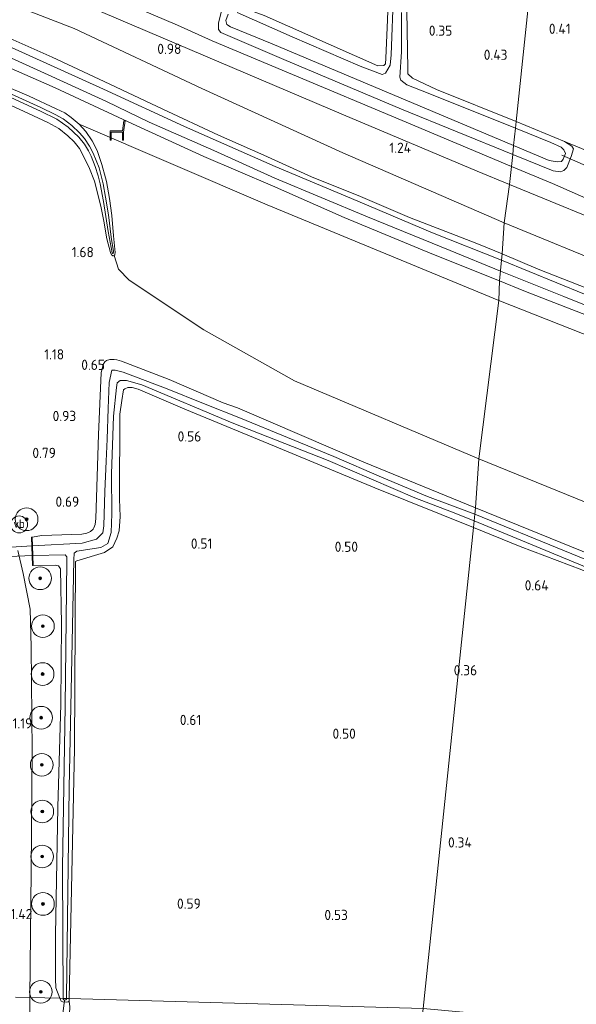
# Model space of a CAD drawing. Extents: x 126429 to 133038, y 413091 to 414846.
# Tile 64 of 256: x 127140 to 127239, y 413876 to 414049. Entities that reach past the tile are written whole.
import ezdxf
from ezdxf.enums import TextEntityAlignment as Align
from ezdxf.lldxf.tags import DXFTag

# ---------------------------------------------------------------- set-up
doc = ezdxf.new("R2010")
doc.units = 0
for name, color, linetype, lineweight in [('B-ME-BC-BETONVORM-GV', 50, 'Continuous', 18), ('B-ME-GR-BOOM-S', 90, 'Continuous', 25), ('B-ME-GR-BOUWLAND_AKKERBOUW-GV', 80, 'Continuous', 13), ('B-ME-GR-GRAS-GV', 60, 'Continuous', 13), ('B-ME-GW-TALUD_KRUIN-G', 90, 'Continuous', 18), ('B-ME-GW-TALUD_TEEN-G', 90, 'Continuous', 18), ('B-ME-IE-MEUBILAIR_WEGMEUBILAIR-S', 7, 'Continuous', 25), ('B-ME-IE-TERREINAFSCHEIDING_KUNSTMATIG_MUUR-GV', 90, 'Continuous', 18), ('B-ME-KW-KUNSTWERK_DUIKER-G', 170, 'Continuous', 18), ('B-ME-KW-KUNSTWERK_DUIKER-GV', 170, 'Continuous', 18), ('B-ME-OG-HOOGTEPUNT-S', 7, 'Continuous', 25), ('B-ME-OG-WATER_SLOOT-G', 120, 'Continuous', 18), ('B-ME-OG-WATER_SLOOT-GV', 120, 'Continuous', 18), ('B-ME-VH-VERHARDING_ASFALT-GV', 252, 'Continuous', 18), ('B-ME-VW-VERKEERSTEKEN_DRAAGCONSTRUCTIE-S', 7, 'Continuous', 25), ('B-ME-WH-WINTERBED-G', 150, 'WH-WINTERBED', 18)]:
    doc.layers.add(name, color=color, linetype=linetype, lineweight=lineweight)
doc.styles.add('NLCS-ISO', font='NLCS-ISO.ttf')
doc.styles.add('NLCS-ISO-ANNOTATIVE-T18', font='NLCS-ISO.ttf', dxfattribs={"height": 1.8})
doc.styles.get("Standard").update_dxf_attribs({"font": 'arial.ttf'})
tags = doc.linetypes.add('WH-WINTERBED', pattern='A,6,-3.5,["WB",Standard,S=1.8,R=0,X=-1.5,Y=-0.9],-3.5,6,-3.5,6,-3.5,6,-3.5,6,-3.5', length=51).pattern_tags.tags
tags[6] = DXFTag(74, 10)

# ---------------------------------------------------------------- blocks, each defined once
blk = doc.blocks.new('SAL-HOOGTELABEL-SO')
at = {"color": 0, "linetype": 'ByBlock', "lineweight": -2, "style": 'NLCS-ISO-ANNOTATIVE-T18'}
blk.add_attdef('HOOGTE', text='', height=1.8, dxfattribs=at).set_placement((2.79, 0), align=Align.RIGHT)
blk = doc.blocks.new('SIE-WEG_ZITBANK-SO')
at = {"color": 0, "linetype": 'ByBlock', "lineweight": 18}
blk.add_lwpolyline([(-0.91, -1.63), (-0.91, -0.2), (1.09, -0.2), (1.09, -1.63), (1.29, -1.63), (1.29, -0.21), (1.54, 1.78), (1.33, 1.78), (1.11, 0), (-1.11, 0), (-1.11, -1.63)], close=True, dxfattribs=at)
blk = doc.blocks.new('SGR-BOOM_01-SO')
at = {"linetype": 'ByBlock', "lineweight": 18}
h = blk.add_hatch(color=0, dxfattribs=at)
h.dxf.hatch_style = 1
edge = h.paths.add_edge_path()
edge.add_arc((0, 0), 0.25, 0, 360)
at = {"color": 0, "linetype": 'ByBlock', "lineweight": 18}
for radius in [2, 0.25]:
    blk.add_circle((0, 0), radius, dxfattribs=at)
blk = doc.blocks.new('SIE-WEG_PAAL_VERKEERSBORD-SO')
at = {"color": 0, "linetype": 'ByBlock', "lineweight": 18}
blk.add_circle((0, 0), 1.5, dxfattribs=at)
at = {"color": 0, "linetype": 'ByBlock', "lineweight": 18, "style": 'NLCS-ISO'}
blk.add_text('vb', height=1.5, dxfattribs=at).set_placement((0, 0.13), align=Align.MIDDLE_CENTER)

msp = doc.modelspace()

# ---------------------------------------------------------------- linework, layer by layer
at = {"layer": 'B-ME-BC-BETONVORM-GV'}
for points in [[(127125.269, 414066.793, 0.929), (127146.735, 414057.629, 0.934), (127168.202, 414048.466, 0.939), (127174.303, 414045.716, 0.977), (127188.532, 414039.74, 0.985), (127207.835, 414031.619, 0.985), (127227.139, 414023.498, 0.985), (127226.808, 414020.348, 0.985), (127221.119, 414022.706, 0.985), (127197.513, 414032.663, 0.957), (127175.474, 414041.999, 0.939), (127155.022, 414050.689, 0.915), (127127.035, 414062.643, 0.903)], [(127346.866, 413971.403, 1.061), (127313.875, 413984.924, 1.075), (127277.947, 413999.278, 1.029), (127248.049, 414011.667, 1.027), (127226.808, 414020.348, 0.985), (127227.139, 414023.498, 0.985), (127234.365, 414020.52, 0.985), (127242.2866, 414017.0646, 0.985), (127278.2849, 414002.2406, 0.983), (127286.2539, 413999.1663, 0.983), (127312.3173, 413988.6184, 0.987), (127334.6257, 413979.643, 0.987), (127341.7504, 413976.5764, 0.987)]]:
    msp.add_polyline3d(points, dxfattribs=at)
at = {"layer": 'B-ME-GR-BOUWLAND_AKKERBOUW-GV'}
for points in [[(127220.4504, 413959.8234, 0.3819), (127211.541, 413875.01, 0.182), (127149.105, 413876.753, 0.436), (127149.568, 413898.81, 0.434), (127150.032, 413920.867, 0.432), (127150.176, 413953.869, 0.382), (127150.442, 413953.963, 0.315), (127155.351, 413955.447, 0.3), (127156.778, 413956.441, 0.307), (127157.521, 413957.972, 0.468), (127157.901, 413959.232, 0.484), (127158.075, 413961.784, 0.494), (127157.943, 413964.837, 0.476), (127158.037, 413979.839, 0.43), (127158.376, 413982.251, 0.372), (127158.705, 413984.111, 0.338), (127158.9009, 413984.3293, 0.3205), (127159.4633, 413984.5302, 0.231), (127160.2161, 413984.5405, 0.222), (127161.2395, 413984.2433, 0.213), (127169.5214, 413980.709, 0.474), (127185.3273, 413974.1938, 0.4115), (127203.0592, 413966.8404, 0.324)], [(127286.713, 413889.502, 0.118), (127286.06, 413868.167, 0.202), (127211.541, 413875.01, 0.182), (127220.4504, 413959.8234, 0.3819), (127228.7063, 413956.5, 0.449), (127239.5627, 413952.3699, 0.3351), (127258.229, 413944.658, 0.376), (127277.99, 413936.725, 0.162), (127282.688, 413934.935, 0.084), (127285.161, 413933.826, 0.076), (127286.685, 413933.299, -0.148), (127287.651, 413932.854, -0.12), (127288.192, 413931.975, -0.068), (127287.365, 413910.838, 0.035)]]:
    msp.add_polyline3d(points, close=True, dxfattribs=at)
msp.add_polyline3d([(127153.6936, 413739.0958, 0.9675), (127152.8669, 413747.6908, 0.8355), (127151.9769, 413759.1264, 0.797), (127151.3804, 413766.8786, 0.805), (127150.8161, 413777.3318, 0.789), (127150.0659, 413789.7302, 0.789), (127149.5344, 413805.3709, 0.749), (127148.9147, 413819.5906, 0.749), (127148.6042, 413835.3482, 0.749), (127148.7434, 413852.7391, 0.725), (127148.8896, 413864.1115, 0.709), (127148.9611, 413869.6374, 0.765), (127148.786, 413871.222, 0.751), (127149.044, 413873.043, 0.706), (127149.153, 413874.063, 0.71), (127149.223, 413875.309, 0.714), (127149.071, 413876.319, 0.576), (127149.105, 413876.753, 0.436), (127211.541, 413875.01, 0.182), (127194.6265, 413733.3162, 0.5853)], dxfattribs=at)
at = {"layer": 'B-ME-GR-GRAS-GV'}
for points in [[(127246.97, 414212.29, 0.4), (127227.977, 414031.479, 0.416), (127213.941, 414037.08, 0.484), (127209.691, 414039.083, 0.484), (127208.865, 414039.895, 0.439), (127208.854, 414040.666, 0.345), (127208.665, 414050.985, 0.33)], [(127261.494, 414061.415, 0.289), (127260.844, 414041.413, 0.351), (127260.499, 414025.016, 0.326), (127259.983, 414019.344, 0.314), (127259.739, 414018.769, 0.314), (127259.378, 414018.527, 0.326), (127258.899, 414018.591, 0.401), (127253.503, 414020.819, 0.489), (127245.486, 414024.209, 0.501), (127236.533, 414027.942, 0.409), (127227.977, 414031.479, 0.416), (127246.97, 414212.29, 0.4)], [(127127.035, 414062.643, 0.903), (127155.022, 414050.689, 0.915), (127175.474, 414041.999, 0.939), (127197.513, 414032.663, 0.957), (127221.119, 414022.706, 0.985), (127226.808, 414020.348, 0.985), (127225.8386, 414013.5654, 1.588), (127197.3682, 414025.9149, 1.5505), (127172.5057, 414037.2615, 1.6505), (127149.9802, 414047.8767, 1.588), (127127.5103, 414056.5881, 1.513)], [(127205.769, 414062.09, 0.165), (127205.282, 414049.384, 0.263), (127204.988, 414042.658, 0.263), (127204.917, 414041.608, 0.308), (127204.626, 414041.313, 0.323), (127203.587, 414041.288, 0.277), (127183.488, 414050.165, 0.275)], [(127183.488, 414050.165, 0.275), (127203.587, 414041.288, 0.277), (127204.626, 414041.313, 0.323), (127204.917, 414041.608, 0.308), (127204.988, 414042.658, 0.263), (127205.282, 414049.384, 0.263), (127205.769, 414062.09, 0.165)], [(127176.048, 414051.13, 0.613), (127175.436, 414048.842, 0.688), (127175.423, 414047.67, 0.748), (127175.833, 414047.152, 0.793), (127186.981, 414042.423, 0.755), (127207.741, 414033.637, 0.83), (127227.363, 414025.637, 0.73), (127227.139, 414023.498, 0.985), (127207.835, 414031.619, 0.985), (127188.532, 414039.74, 0.985), (127174.303, 414045.716, 0.977), (127168.202, 414048.466, 0.939), (127146.735, 414057.629, 0.934)], [(127127.5103, 414056.5881, 1.513), (127149.9802, 414047.8767, 1.588), (127172.5057, 414037.2615, 1.6505), (127197.3682, 414025.9149, 1.5505), (127225.8386, 414013.5654, 1.588), (127225.5237, 414008.1247, 2.5435), (127221.3167, 414009.8136, 2.6535), (127216.3148, 414011.7454, 2.6325), (127209.1352, 414014.5349, 2.5765), (127200.4788, 414018.2127, 2.5905), (127191.8546, 414021.6914, 2.5975), (127183.416, 414025.5011, 2.6255), (127175.4306, 414029.0479, 2.6045), (127165.6212, 414033.6415, 2.5905), (127155.2662, 414038.4972, 2.6185), (127146.1126, 414042.7817, 2.6045), (127135.9525, 414047.2941, 2.6045)], [(127206.347, 414054.331, -0.379), (127205.906, 414043.22, -0.379), (127205.713, 414041.426, -0.379), (127204.944, 414039.992, -0.379), (127204.31, 414039.768, -0.379), (127200.469, 414041.213, -0.379), (127188.464, 414046.391, -0.379), (127178.738, 414050.695, -0.379)], [(127177.172, 414050.376, -0.379), (127176.737, 414049.296, -0.379), (127176.897, 414048.543, -0.379), (127177.553, 414048.16, -0.379), (127184.89, 414045.179, -0.379), (127213.284, 414033.241, -0.379), (127227.531, 414027.23, -0.379), (127227.363, 414025.637, 0.73), (127207.741, 414033.637, 0.83), (127186.981, 414042.423, 0.755), (127175.833, 414047.152, 0.793), (127175.423, 414047.67, 0.748), (127175.436, 414048.842, 0.688), (127176.048, 414051.13, 0.613)], [(127208.665, 414050.985, 0.33), (127208.854, 414040.666, 0.345), (127208.865, 414039.895, 0.439), (127209.691, 414039.083, 0.484), (127213.941, 414037.08, 0.484), (127227.977, 414031.479, 0.416), (127227.851, 414030.281, -0.379), (127212.166, 414036.549, -0.379), (127208.686, 414037.903, -0.379), (127207.598, 414038.763, -0.379), (127207.451, 414039.273, -0.379), (127207.721, 414043.755, -0.379), (127207.718, 414050.691, -0.379)], [(127135.9525, 414047.2941, 2.6045), (127146.1126, 414042.7817, 2.6045), (127155.2662, 414038.4972, 2.6185), (127165.6212, 414033.6415, 2.5905), (127175.4306, 414029.0479, 2.6045), (127183.416, 414025.5011, 2.6255), (127191.8546, 414021.6914, 2.5975), (127200.4788, 414018.2127, 2.5905), (127209.1352, 414014.5349, 2.5765), (127216.3148, 414011.7454, 2.6325), (127221.3167, 414009.8136, 2.6535), (127225.5237, 414008.1247, 2.5435), (127225.4028, 414006.9737, 2.553), (127213.2386, 414011.8495, 2.554), (127200.0608, 414017.3804, 2.571), (127185.4466, 414023.5426, 2.5795), (127169.4635, 414030.5874, 2.6475), (127155.1587, 414037.1527, 2.605), (127138.8907, 414044.4891, 2.6135)], [(127134.3901, 414042.7784, 2.4775), (127146.6351, 414037.3891, 2.4535), (127160.2439, 414031.0464, 2.4785), (127172.8438, 414025.2891, 2.52), (127184.9671, 414020.1007, 2.5455), (127197.5996, 414014.5203, 2.5115), (127213.0777, 414008.139, 2.5115), (127225.0228, 414003.3561, 2.569), (127224.917, 413999.873, 2.488), (127184.0381, 414016.7588, 2.463), (127150.8744, 414030.9756, 2.3945), (127149.4369, 414032.1543, 2.4085), (127148.3511, 414032.9663, 2.4155), (127146.8129, 414033.723, 2.4155), (127142.0192, 414035.9323, 2.4015), (127132.3489, 414040.0365, 2.4015)], [(127132.3489, 414040.0365, 2.4015), (127142.0192, 414035.9323, 2.4015), (127146.8129, 414033.723, 2.4155), (127148.3511, 414032.9663, 2.4155), (127149.4369, 414032.1543, 2.4085), (127150.8744, 414030.9756, 2.3945), (127152.0108, 414029.7106, 2.3945), (127153.14, 414028.066, 2.3595), (127154.0283, 414026.3317, 2.3245), (127154.8574, 414023.8703, 2.2615), (127155.5223, 414021.5006, 2.2003), (127155.6936, 414020.8903, 2.1845), (127156.1904, 414017.8669, 2.0655), (127156.6117, 414014.8812, 1.9325), (127156.9024, 414011.3231, 1.8065), (127157.1944, 414008.3416, 1.601), (127157.1658, 414007.9966, 1.583), (127157.1334, 414007.9295, 1.583), (127157.035, 414007.8058, 1.583), (127156.925, 414007.771, 1.583), (127156.7928, 414007.7692, 1.583), (127156.7256, 414007.8016, 1.583), (127156.5695, 414007.9209, 1.582), (127156.372, 414008.383, 1.583), (127155.7425, 414010.7571, 1.6775), (127155.2174, 414013.9105, 1.8845), (127154.7535, 414016.2212, 2.0665), (127154.1499, 414018.6338, 2.1645), (127153.5306, 414020.9251, 2.3325), (127152.6685, 414023.1439, 2.4235), (127151.7372, 414025.1197, 2.5565), (127150.8856, 414026.6989, 2.5565), (127149.9878, 414027.8624, 2.5705), (127148.8419, 414028.96, 2.6195), (127147.2341, 414030.2003, 2.6545), (127145.317, 414031.298, 2.6615), (127141.8887, 414032.8938, 2.7875), (127137.9723, 414034.7247, 2.8015)], [(127138.0446, 414036.0331, 1.8065), (127144.033, 414033.2891, 1.7625), (127146.9326, 414031.8751, 1.6855), (127148.9085, 414030.4484, 1.636), (127150.8074, 414028.6945, 1.5755), (127151.8046, 414027.4696, 1.5755), (127152.4998, 414026.3107, 1.5755), (127152.9518, 414025.3651, 1.5755), (127153.6806, 414023.5167, 1.5755), (127154.1947, 414021.8749, 1.5755), (127154.5538, 414020.4533, 1.5755), (127155.1554, 414017.3551, 1.57), (127155.964, 414012.0391, 1.4765), (127156.6572, 414008.3002, 1.46), (127156.7279, 414008.218, 1.46), (127156.796, 414008.2053, 1.46), (127156.837, 414008.1909, 1.46), (127156.8772, 414008.2323, 1.46), (127156.9298, 414008.358, 1.46), (127156.9272, 414008.5481, 1.471), (127156.5123, 414011.0695, 1.4875), (127156.0377, 414014.9759, 1.526), (127155.5057, 414018.107, 1.5535), (127155.0741, 414020.4407, 1.5535), (127154.3629, 414023.2678, 1.5535), (127153.3222, 414025.8526, 1.5535), (127152.679, 414027.1239, 1.5535), (127151.7639, 414028.47, 1.5645), (127150.9111, 414029.4702, 1.5645), (127149.5351, 414030.7421, 1.581), (127148.0001, 414031.9126, 1.625), (127146.6311, 414032.6683, 1.68), (127144.1007, 414033.9188, 1.702), (127137.6204, 414036.8735, 1.7295)], [(127137.9723, 414034.7247, 2.8015), (127141.8887, 414032.8938, 2.7875), (127145.317, 414031.298, 2.6615), (127147.2341, 414030.2003, 2.6545), (127148.8419, 414028.96, 2.6195), (127149.9878, 414027.8624, 2.5705), (127150.8856, 414026.6989, 2.5565), (127151.7372, 414025.1197, 2.5565), (127152.6685, 414023.1439, 2.4235), (127153.5306, 414020.9251, 2.3325), (127154.1499, 414018.6338, 2.1645), (127154.7535, 414016.2212, 2.0665), (127155.2174, 414013.9105, 1.8845), (127155.7425, 414010.7571, 1.6775), (127156.372, 414008.383, 1.583), (127156.5695, 414007.9209, 1.582), (127156.7256, 414007.8016, 1.583), (127156.7928, 414007.7692, 1.583), (127156.925, 414007.771, 1.583), (127157.035, 414007.8058, 1.583), (127157.8226, 414005.4106, 1.3955), (127159.6647, 414003.5032, 1.383), (127172.8261, 413994.6929, 1.183), (127188.8393, 413985.7042, 1.133), (127221.3605, 413971.975, 0.9205), (127220.819, 413963.337, 0.52), (127201.077, 413971.397, 0.586), (127178.768, 413980.938, 0.63), (127176.264, 413981.862, 0.64), (127166.7633, 413985.9598, 0.886), (127158.3452, 413989.1795, 0.896), (127157.5017, 413989.4397, 0.876), (127157.0097, 413989.507, 0.876), (127156.2355, 413989.4957, 0.876), (127155.6807, 413989.3332, 0.876), (127155.3706, 413989.0454, 0.846), (127155.1018, 413988.6154, 0.836), (127154.7137, 413987.1, 0.806), (127154.2446, 413976.2532, 0.726), (127153.8051, 413961.4258, 0.876), (127153.6711, 413960.3865, 0.876), (127153.4326, 413959.7657, 0.876), (127153.3152, 413959.5699, 0.876), (127152.8298, 413959.1361, 0.876), (127152.1819, 413958.8254, 0.876), (127151.3247, 413958.666, 0.876), (127144.248, 413958.427, 1.011), (127142.545, 413958.171, 0.935), (127142.445, 413958.168, 1.581), (127142.604, 413953.157, 1.503), (127142.704, 413953.16, 1.359), (127146.62, 413953.232, 0.774), (127147.184, 413953.095, 0.654), (127147.574, 413952.536, 0.647), (127147.706, 413942.819, 0.474), (127147.633, 413928.665, 0.452), (127147.062, 413910.531, 0.557), (127146.657, 413888.01, 0.682), (127146.702, 413880.241, 0.592), (127146.759, 413878.658, 0.524), (127147.438, 413876.8, 0.436), (127142.123, 413876.948, 1.341), (127142.374, 413899.232, 1.367), (127142.567, 413920.447, 1.333), (127142.395, 413938.821, 1.333), (127142.204, 413945.437, 1.405), (127140.979, 413951.746, 1.604), (127140.039, 413955.808, 1.709)], [(127242.2866, 414017.0646, 0.985), (127234.365, 414020.52, 0.985), (127227.139, 414023.498, 0.985), (127227.363, 414025.637, 0.73), (127234.487, 414022.742, 0.746), (127235.798, 414022.604, 0.759), (127236.411, 414022.813, 0.771), (127236.906, 414023.33, 0.759), (127237.696, 414025.304, 0.559), (127238.088, 414026.633, 0.484), (127237.824, 414027.121, 0.421), (127236.533, 414027.942, 0.409), (127245.486, 414024.209, 0.501)], [(127347.0023, 413965.8245, 1.5255), (127323.1324, 413975.7924, 1.313), (127301.7578, 413984.3335, 1.5005), (127280.8055, 413992.5551, 1.5005), (127264.1319, 413998.6163, 1.5505), (127245.9364, 414005.3413, 1.813), (127225.8386, 414013.5654, 1.588), (127226.808, 414020.348, 0.985), (127248.049, 414011.667, 1.027), (127277.947, 413999.278, 1.029), (127313.875, 413984.924, 1.075), (127346.866, 413971.403, 1.061)], [(127348.8484, 413959.4699, 2.535), (127331.8049, 413966.4174, 2.501), (127316.6071, 413972.4609, 2.501), (127298.0689, 413979.5605, 2.552), (127281.7147, 413985.7607, 2.552), (127263.5046, 413993.119, 2.552), (127247.9238, 413999.1434, 2.535), (127231.879, 414005.444, 2.5435), (127225.5237, 414008.1247, 2.5435), (127225.8386, 414013.5654, 1.588), (127245.9364, 414005.3413, 1.813), (127264.1319, 413998.6163, 1.5505), (127280.8055, 413992.5551, 1.5005), (127301.7578, 413984.3335, 1.5005), (127323.1324, 413975.7924, 1.313), (127347.0023, 413965.8245, 1.5255)], [(127342.8307, 413960.5706, 2.529), (127318.878, 413970.1179, 2.537), (127293.9261, 413980.0113, 2.569), (127267.5544, 413990.2231, 2.553), (127240.0446, 414000.9921, 2.553), (127225.4028, 414006.9737, 2.553), (127225.5237, 414008.1247, 2.5435), (127231.879, 414005.444, 2.5435), (127247.9238, 413999.1434, 2.535), (127263.5046, 413993.119, 2.552), (127281.7147, 413985.7607, 2.552), (127298.0689, 413979.5605, 2.552), (127316.6071, 413972.4609, 2.501), (127331.8049, 413966.4174, 2.501), (127348.8484, 413959.4699, 2.535)], [(127518.4735, 413879.6272, 2.365), (127451.7952, 413906.6071, 2.6025), (127397.7174, 413930.3707, 2.553), (127351.7788, 413949.4174, 2.5155), (127311.5888, 413966.048, 2.478), (127254.4468, 413988.2682, 2.488), (127224.917, 413999.873, 2.488), (127225.0228, 414003.3561, 2.569), (127229.3304, 414001.6219, 2.577), (127247.011, 413994.6933, 2.569), (127264.9284, 413987.7237, 2.513), (127281.6896, 413981.1007, 2.553), (127302.1522, 413973.0558, 2.545), (127319.0133, 413966.3921, 2.481), (127338.651, 413958.5714, 2.537), (127357.5285, 413950.8751, 2.537), (127375.9284, 413943.3766, 2.545), (127396.9817, 413934.8121, 2.553), (127418.4564, 413926.0999, 2.561), (127438.9929, 413917.8935, 2.537), (127460.4079, 413909.2417, 2.521), (127478.9677, 413902.0078, 2.513), (127497.4076, 413894.8146, 2.513), (127518.8636, 413886.3427, 2.465)], [(127361.381, 413906.751, 0.686), (127340.438, 413915.025, 0.668), (127318.405, 413923.972, 0.656), (127292.663, 413934.277, 0.616), (127268.342, 413943.922, 0.616), (127245.276, 413953.396, 0.516), (127220.819, 413963.337, 0.52), (127221.3605, 413971.975, 0.9205), (127258.9677, 413956.6804, 0.9205), (127294.6545, 413941.8788, 0.858), (127333.0336, 413925.453, 0.8205), (127376.7081, 413907.3912, 0.908)], [(127347.986, 413910.959, -0.1335), (127329.561, 413918.113, -0.1335), (127309.331, 413926.142, -0.1335), (127291.109, 413933.291, -0.1335), (127273.423, 413940.58, -0.1335), (127253.751, 413948.673, -0.1335), (127236.491, 413955.724, -0.1335), (127220.697, 413962.177, -0.1335), (127220.819, 413963.337, 0.52), (127245.276, 413953.396, 0.516), (127268.342, 413943.922, 0.616), (127292.663, 413934.277, 0.616), (127318.405, 413923.972, 0.656), (127340.438, 413915.025, 0.668), (127361.381, 413906.751, 0.686)], [(127142.011, 413842.485, 1.435), (127142.123, 413876.948, 1.341), (127147.438, 413876.8, 0.436), (127147.595, 413876.397, 0.581), (127147.686, 413876.303, 0.581), (127147.972, 413876.155, 0.581), (127148.575, 413876.107, 0.576), (127148.895, 413876.157, 0.576), (127149.071, 413876.319, 0.576), (127149.223, 413875.309, 0.714)]]:
    msp.add_polyline3d(points, dxfattribs=at)
for points in [[(127224.917, 413999.873, 2.488), (127221.3605, 413971.975, 0.9205), (127188.8393, 413985.7042, 1.133), (127172.8261, 413994.6929, 1.183), (127159.6647, 414003.5032, 1.383), (127157.8226, 414005.4106, 1.3955), (127157.035, 414007.8058, 1.583), (127157.1334, 414007.9295, 1.583), (127157.1658, 414007.9966, 1.583), (127157.1944, 414008.3416, 1.601), (127156.9024, 414011.3231, 1.8065), (127156.6117, 414014.8812, 1.9325), (127156.1904, 414017.8669, 2.0655), (127155.6936, 414020.8903, 2.1845), (127155.5223, 414021.5006, 2.2003), (127154.8574, 414023.8703, 2.2615), (127154.0283, 414026.3317, 2.3245), (127153.14, 414028.066, 2.3595), (127152.0108, 414029.7106, 2.3945), (127150.8744, 414030.9756, 2.3945), (127184.0381, 414016.7588, 2.463)], [(127237.696, 414025.304, 0.559), (127236.906, 414023.33, 0.759), (127236.411, 414022.813, 0.771), (127235.798, 414022.604, 0.759), (127234.487, 414022.742, 0.746), (127227.363, 414025.637, 0.73), (127227.531, 414027.23, -0.379), (127233.807, 414024.582, -0.379), (127235.216, 414024.339, -0.379), (127235.976, 414024.393, -0.379), (127236.292, 414024.839, -0.379), (127236.675, 414025.839, -0.379), (127236.389, 414026.454, -0.379), (127235.948, 414026.947, -0.379), (127234.075, 414027.734, -0.379), (127227.851, 414030.281, -0.379), (127227.977, 414031.479, 0.416), (127236.533, 414027.942, 0.409), (127237.824, 414027.121, 0.421), (127238.088, 414026.633, 0.484)], [(127594.2712, 413849.9414, 2.5195), (127627.7486, 413838.3079, 2.432), (127519.7035, 413847.6312, 1.033), (127501.0693, 413854.7573, 0.9205), (127475.4917, 413865.7873, 0.783), (127453.8072, 413875.416, 0.8705), (127437.5083, 413883.7598, 0.8455), (127415.4259, 413892.3698, 0.8955), (127376.7081, 413907.3912, 0.908), (127333.0336, 413925.453, 0.8205), (127294.6545, 413941.8788, 0.858), (127258.9677, 413956.6804, 0.9205), (127221.3605, 413971.975, 0.9205), (127224.917, 413999.873, 2.488), (127254.4468, 413988.2682, 2.488), (127311.5888, 413966.048, 2.478), (127351.7788, 413949.4174, 2.5155), (127397.7174, 413930.3707, 2.553), (127451.7952, 413906.6071, 2.6025), (127518.4735, 413879.6272, 2.365), (127557.4887, 413863.9137, 2.457)], [(127158.3452, 413989.1795, 0.896), (127166.7633, 413985.9598, 0.886), (127176.264, 413981.862, 0.64), (127178.768, 413980.938, 0.63), (127201.077, 413971.397, 0.586), (127220.819, 413963.337, 0.52), (127220.697, 413962.177, -0.1335), (127212.316, 413965.333, -0.1335), (127204.215, 413968.754, -0.1335), (127195.775, 413972.348, -0.1335), (127187.591, 413975.711, -0.1335), (127179.306, 413979.118, -0.1335), (127172.796, 413981.714, -0.1335), (127166.367, 413984.307, -0.1335), (127158.634, 413987.27, -0.1335), (127157.187, 413987.583, -0.1335), (127156.62, 413987.583, -0.1335), (127156.14, 413985.433, -0.1335), (127155.981, 413980.862, -0.1335), (127155.771, 413975.423, -0.1335), (127155.635, 413971.52, -0.1335), (127155.369, 413966.224, -0.1335), (127155.178, 413960.156, -0.1335), (127155.054, 413958.905, -0.1335), (127153.921, 413957.791, -0.1335), (127151.406, 413957.069, -0.1335), (127142.594, 413956.623, -0.1335), (127142.545, 413958.171, 0.935), (127144.248, 413958.427, 1.011), (127151.3247, 413958.666, 0.876), (127152.1819, 413958.8254, 0.876), (127152.8298, 413959.1361, 0.876), (127153.3152, 413959.5699, 0.876), (127153.4326, 413959.7657, 0.876), (127153.6711, 413960.3865, 0.876), (127153.8051, 413961.4258, 0.876), (127154.2446, 413976.2532, 0.726), (127154.7137, 413987.1, 0.806), (127155.1018, 413988.6154, 0.836), (127155.3706, 413989.0454, 0.846), (127155.6807, 413989.3332, 0.876), (127156.2355, 413989.4957, 0.876), (127157.0097, 413989.507, 0.876), (127157.5017, 413989.4397, 0.876)], [(127161.898, 413985.023, -0.1335), (127177.869, 413978.309, -0.1335), (127194.787, 413971.646, -0.1335), (127210.089, 413965.09, -0.1335), (127216.541, 413962.586, -0.1335), (127220.574, 413960.995, -0.1335), (127220.4504, 413959.8234, 0.3819), (127203.0592, 413966.8404, 0.324), (127185.3273, 413974.1938, 0.4115), (127169.5214, 413980.709, 0.474), (127161.2395, 413984.2433, 0.213), (127160.2161, 413984.5405, 0.222), (127159.4633, 413984.5302, 0.231), (127158.9009, 413984.3293, 0.3205), (127158.705, 413984.111, 0.338), (127158.376, 413982.251, 0.372), (127158.037, 413979.839, 0.43), (127157.943, 413964.837, 0.476), (127158.075, 413961.784, 0.494), (127157.901, 413959.232, 0.484), (127157.521, 413957.972, 0.468), (127156.778, 413956.441, 0.307), (127155.351, 413955.447, 0.3), (127150.442, 413953.963, 0.315), (127150.176, 413953.869, 0.382), (127150.032, 413920.867, 0.432), (127149.568, 413898.81, 0.434), (127149.105, 413876.753, 0.436), (127148.606, 413876.758, -0.1335), (127148.633, 413877.044, -0.1335), (127149.077, 413913.905, -0.1335), (127149.671, 413942.504, -0.1335), (127149.917, 413954.169, -0.1335), (127149.989, 413955.303, -0.1335), (127150.425, 413955.655, -0.1335), (127154.651, 413956.293, -0.1335), (127155.939, 413957.027, -0.1335), (127156.516, 413958.973, -0.1335), (127156.593, 413962.256, -0.1335), (127156.548, 413969.294, -0.1335), (127156.915, 413979.465, -0.1335), (127157.464, 413984.56, -0.1335), (127157.568, 413985.388, -0.1335), (127158.067, 413985.8, -0.1335), (127159.222, 413985.767, -0.1335)], [(127287.671, 413890.369, -0.1335), (127287.176, 413868.071, -0.1335), (127286.06, 413868.167, 0.202), (127286.713, 413889.502, 0.118), (127287.365, 413910.838, 0.035), (127288.192, 413931.975, -0.068), (127287.651, 413932.854, -0.12), (127286.685, 413933.299, -0.148), (127285.161, 413933.826, 0.076), (127282.688, 413934.935, 0.084), (127277.99, 413936.725, 0.162), (127258.229, 413944.658, 0.376), (127239.5627, 413952.3699, 0.3351), (127228.7063, 413956.5, 0.449), (127220.4504, 413959.8234, 0.3819), (127220.574, 413960.995, -0.1335), (127241.437, 413952.395, -0.1335), (127267.114, 413941.912, -0.1335), (127284.933, 413934.873, -0.1335), (127287.967, 413933.386, -0.1335), (127288.841, 413932.758, -0.1335), (127288.883, 413932.377, -0.1335), (127288.556, 413926.807, -0.1335), (127288.166, 413912.669, -0.1335)], [(127148.667, 413953.932, -0.1335), (127148.383, 413928.327, -0.1335), (127147.902, 413899.878, -0.1335), (127148.021, 413876.796, -0.1335), (127147.438, 413876.8, 0.436), (127146.759, 413878.658, 0.524), (127146.702, 413880.241, 0.592), (127146.657, 413888.01, 0.682), (127147.062, 413910.531, 0.557), (127147.633, 413928.665, 0.452), (127147.706, 413942.819, 0.474), (127147.574, 413952.536, 0.647), (127147.184, 413953.095, 0.654), (127146.62, 413953.232, 0.774), (127142.704, 413953.16, 1.359), (127142.648, 413954.91, -0.1335), (127148.361, 413954.999, -0.1335), (127148.669, 413954.676, -0.1335)], [(127148.138, 413876.536, -0.1335), (127148.255, 413876.448, -0.1335), (127148.514, 413876.517, -0.1335), (127148.589, 413876.634, -0.1335), (127148.606, 413876.758, -0.1335), (127149.105, 413876.753, 0.436), (127149.071, 413876.319, 0.576), (127148.895, 413876.157, 0.576), (127148.575, 413876.107, 0.576), (127147.972, 413876.155, 0.581), (127147.686, 413876.303, 0.581), (127147.595, 413876.397, 0.581), (127147.438, 413876.8, 0.436), (127148.021, 413876.796, -0.1335), (127148.033, 413876.643, -0.1335)]]:
    msp.add_polyline3d(points, close=True, dxfattribs=at)
at = {"layer": 'B-ME-GW-TALUD_KRUIN-G'}
for points in [[(127135.9525, 414047.2941, 2.6045), (127146.1126, 414042.7817, 2.6045), (127155.2662, 414038.4972, 2.6185), (127165.6212, 414033.6415, 2.5905), (127175.4306, 414029.0479, 2.6045), (127183.416, 414025.5011, 2.6255), (127191.8546, 414021.6914, 2.5975), (127200.4788, 414018.2127, 2.5905), (127209.1352, 414014.5349, 2.5765), (127216.3148, 414011.7454, 2.6325), (127221.3167, 414009.8136, 2.6535), (127225.5237, 414008.1247, 2.5435)], [(127224.917, 413999.873, 2.488), (127184.0381, 414016.7588, 2.463), (127150.8744, 414030.9756, 2.3945)], [(127515.6785, 413892.9527, 2.5095), (127502.4409, 413898.0179, 2.552), (127489.089, 413903.1998, 2.552), (127475.3976, 413908.5326, 2.5435), (127459.5635, 413914.8988, 2.5605), (127446.2548, 413920.1869, 2.535), (127431.1174, 413926.2598, 2.518), (127416.3661, 413932.2581, 2.5265), (127402.2307, 413938.0828, 2.501), (127384.3591, 413945.2903, 2.535), (127368.8429, 413951.4632, 2.569), (127348.8484, 413959.4699, 2.535), (127331.8049, 413966.4174, 2.501), (127316.6071, 413972.4609, 2.501), (127298.0689, 413979.5605, 2.552), (127281.7147, 413985.7607, 2.552), (127263.5046, 413993.119, 2.552), (127247.9238, 413999.1434, 2.535), (127231.879, 414005.444, 2.5435), (127225.5237, 414008.1247, 2.5435)], [(127627.7486, 413838.3079, 2.432), (127594.2712, 413849.9414, 2.5195), (127557.4887, 413863.9137, 2.457), (127518.4735, 413879.6272, 2.365), (127451.7952, 413906.6071, 2.6025), (127397.7174, 413930.3707, 2.553), (127351.7788, 413949.4174, 2.5155), (127311.5888, 413966.048, 2.478), (127254.4468, 413988.2682, 2.488), (127224.917, 413999.873, 2.488)]]:
    msp.add_polyline3d(points, dxfattribs=at)
at = {"layer": 'B-ME-GW-TALUD_TEEN-G'}
for points in [[(126909.9161, 414149.7302, 2.0923), (126913.3176, 414147.7791, 2.2073), (126916.8907, 414145.7485, 1.9888), (126924.2774, 414143.0338, 1.6323), (126931.8363, 414140.1496, 1.4505), (126941.0113, 414135.7768, 1.3505), (126955.7731, 414129.3017, 1.3755), (126971.2764, 414123.3332, 1.413), (126978.9935, 414120.9785, 1.213), (126985.9624, 414118.0651, 1.2255), (126987.9591, 414115.6617, 1.288), (126991.4276, 414111.3072, 1.463), (126998.5437, 414107.3805, 1.5755), (127014.822, 414101.0966, 1.438), (127034.9266, 414093.5608, 1.363), (127055.4229, 414086.097, 1.188), (127070.5191, 414079.5524, 1.213), (127085.8919, 414073.3746, 1.3505), (127103.3467, 414066.1434, 1.438), (127127.5103, 414056.5881, 1.513), (127149.9802, 414047.8767, 1.588), (127172.5057, 414037.2615, 1.6505), (127197.3682, 414025.9149, 1.5505), (127225.8386, 414013.5654, 1.588)], [(127225.8386, 414013.5654, 1.588), (127245.9364, 414005.3413, 1.813), (127264.1319, 413998.6163, 1.5505), (127280.8055, 413992.5551, 1.5005), (127301.7578, 413984.3335, 1.5005), (127323.1324, 413975.7924, 1.313), (127347.0023, 413965.8245, 1.5255), (127367.7222, 413957.7028, 1.3255), (127391.3036, 413948.0567, 1.3005), (127416.6586, 413937.811, 1.5255), (127437.048, 413929.4601, 1.613), (127455.1211, 413921.6991, 1.6005), (127474.737, 413913.758, 1.7005), (127493.4254, 413906.5139, 1.6005), (127517.2707, 413896.6719, 1.788), (127540.0299, 413887.2489, 1.788), (127560.407, 413879.5746, 1.7755), (127584.7824, 413870.8355, 1.688), (127626.1529, 413855.5095, 1.8755), (127629.5856, 413854.5004, 1.8755)], [(127157.035, 414007.8058, 1.583), (127157.8226, 414005.4106, 1.3955), (127159.6647, 414003.5032, 1.383), (127172.8261, 413994.6929, 1.183), (127188.8393, 413985.7042, 1.133), (127221.3605, 413971.975, 0.9205)], [(127221.3605, 413971.975, 0.9205), (127258.9677, 413956.6804, 0.9205), (127294.6545, 413941.8788, 0.858), (127333.0336, 413925.453, 0.8205), (127376.7081, 413907.3912, 0.908), (127415.4259, 413892.3698, 0.8955), (127437.5083, 413883.7598, 0.8455), (127453.8072, 413875.416, 0.8705), (127475.4917, 413865.7873, 0.783), (127501.0693, 413854.7573, 0.9205), (127519.7035, 413847.6312, 1.033)]]:
    msp.add_polyline3d(points, dxfattribs=at)
at = {"layer": 'B-ME-IE-TERREINAFSCHEIDING_KUNSTMATIG_MUUR-GV'}
msp.add_polyline3d([(127142.704, 413953.16, 1.359), (127142.604, 413953.157, 1.503), (127142.445, 413958.168, 1.581), (127142.545, 413958.171, 0.935), (127142.594, 413956.623, -0.1335), (127142.648, 413954.91, -0.1335)], close=True, dxfattribs=at)
at = {"layer": 'B-ME-KW-KUNSTWERK_DUIKER-G'}
for points in [[(127236.033, 414025.497, -0.145), (127245.056, 414021.61, -0.145)], [(127147.593, 413871.161, 0.1845), (127148.255, 413876.448, -0.585)]]:
    msp.add_polyline3d(points, dxfattribs=at)
at = {"layer": 'B-ME-KW-KUNSTWERK_DUIKER-GV'}
msp.add_polyline3d([(127142.598, 413954.908, -0.585), (127133.123, 413954.471, -0.738), (127133.049, 413956.032, -0.738), (127142.544, 413956.622, -0.585)], close=True, dxfattribs=at)
at = {"layer": 'B-ME-OG-WATER_SLOOT-G'}
for points in [[(127205.769, 414062.09, 0.165), (127205.282, 414049.384, 0.263), (127204.988, 414042.658, 0.263), (127204.917, 414041.608, 0.308), (127204.626, 414041.313, 0.323), (127203.587, 414041.288, 0.277)], [(127177.838, 414052.191, 0.275), (127177.092, 414052.253, 0.433), (127176.64, 414052.023, 0.583), (127176.048, 414051.13, 0.613), (127175.436, 414048.842, 0.688), (127175.423, 414047.67, 0.748), (127175.833, 414047.152, 0.793), (127186.981, 414042.423, 0.755), (127207.741, 414033.637, 0.83), (127227.363, 414025.637, 0.73)], [(127177.838, 414052.191, 0.275), (127183.488, 414050.165, 0.275), (127203.587, 414041.288, 0.277)], [(127227.977, 414031.479, 0.416), (127213.941, 414037.08, 0.484), (127209.691, 414039.083, 0.484), (127208.865, 414039.895, 0.439), (127208.854, 414040.666, 0.345), (127208.665, 414050.985, 0.33)], [(127132.3489, 414040.0365, 2.4015), (127142.0192, 414035.9323, 2.4015), (127146.8129, 414033.723, 2.4155), (127148.3511, 414032.9663, 2.4155), (127149.4369, 414032.1543, 2.4085), (127150.8744, 414030.9756, 2.3945), (127152.0108, 414029.7106, 2.3945), (127153.14, 414028.066, 2.3595), (127154.0283, 414026.3317, 2.3245), (127154.8574, 414023.8703, 2.2615), (127155.5223, 414021.5006, 2.2003), (127155.6936, 414020.8903, 2.1845), (127156.1904, 414017.8669, 2.0655), (127156.6117, 414014.8812, 1.9325), (127156.9024, 414011.3231, 1.8065), (127157.1944, 414008.3416, 1.601), (127157.1658, 414007.9966, 1.583), (127157.1334, 414007.9295, 1.583), (127157.035, 414007.8058, 1.583), (127156.925, 414007.771, 1.583), (127156.7928, 414007.7692, 1.583), (127156.7256, 414007.8016, 1.583), (127156.5695, 414007.9209, 1.582), (127156.372, 414008.383, 1.583), (127155.7425, 414010.7571, 1.6775), (127155.2174, 414013.9105, 1.8845), (127154.7535, 414016.2212, 2.0665), (127154.1499, 414018.6338, 2.1645), (127153.5306, 414020.9251, 2.3325), (127152.6685, 414023.1439, 2.4235), (127151.7372, 414025.1197, 2.5565), (127150.8856, 414026.6989, 2.5565), (127149.9878, 414027.8624, 2.5705), (127148.8419, 414028.96, 2.6195), (127147.2341, 414030.2003, 2.6545), (127145.317, 414031.298, 2.6615), (127141.8887, 414032.8938, 2.7875), (127137.9723, 414034.7247, 2.8015)], [(127227.363, 414025.637, 0.73), (127234.487, 414022.742, 0.746), (127235.798, 414022.604, 0.759), (127236.411, 414022.813, 0.771), (127236.906, 414023.33, 0.759), (127237.696, 414025.304, 0.559), (127238.088, 414026.633, 0.484), (127237.824, 414027.121, 0.421), (127236.533, 414027.942, 0.409), (127227.977, 414031.479, 0.416)], [(127176.264, 413981.862, 0.64), (127166.7633, 413985.9598, 0.886), (127158.3452, 413989.1795, 0.896), (127157.5017, 413989.4397, 0.876), (127157.0097, 413989.507, 0.876), (127156.2355, 413989.4957, 0.876), (127155.6807, 413989.3332, 0.876), (127155.3706, 413989.0454, 0.846), (127155.1018, 413988.6154, 0.836), (127154.7137, 413987.1, 0.806), (127154.2446, 413976.2532, 0.726), (127153.8051, 413961.4258, 0.876), (127153.6711, 413960.3865, 0.876), (127153.4326, 413959.7657, 0.876), (127153.3152, 413959.5699, 0.876), (127152.8298, 413959.1361, 0.876), (127152.1819, 413958.8254, 0.876), (127151.3247, 413958.666, 0.876), (127144.248, 413958.427, 1.011)], [(127157.521, 413957.972, 0.468), (127157.901, 413959.232, 0.484), (127158.075, 413961.784, 0.494), (127157.943, 413964.837, 0.476), (127158.037, 413979.839, 0.43), (127158.376, 413982.251, 0.372), (127158.705, 413984.111, 0.338), (127158.9009, 413984.3293, 0.3205)], [(127220.4504, 413959.8234, 0.3819), (127203.0592, 413966.8404, 0.324), (127185.3273, 413974.1938, 0.4115), (127169.5214, 413980.709, 0.474), (127161.2395, 413984.2433, 0.213), (127160.2161, 413984.5405, 0.222), (127159.4633, 413984.5302, 0.231), (127158.9009, 413984.3293, 0.3205)], [(127176.264, 413981.862, 0.64), (127178.768, 413980.938, 0.63), (127201.077, 413971.397, 0.586), (127220.819, 413963.337, 0.52)], [(127361.381, 413906.751, 0.686), (127340.438, 413915.025, 0.668), (127318.405, 413923.972, 0.656), (127292.663, 413934.277, 0.616), (127268.342, 413943.922, 0.616), (127245.276, 413953.396, 0.516), (127220.819, 413963.337, 0.52)], [(127239.5627, 413952.3699, 0.3351), (127228.7063, 413956.5, 0.449), (127220.4504, 413959.8234, 0.3819)], [(127144.248, 413958.427, 1.011), (127142.545, 413958.171, 0.935)], [(127150.176, 413953.869, 0.382), (127150.442, 413953.963, 0.315), (127155.351, 413955.447, 0.3), (127156.778, 413956.441, 0.307), (127157.521, 413957.972, 0.468)], [(127142.704, 413953.16, 1.359), (127146.62, 413953.232, 0.774), (127147.184, 413953.095, 0.654), (127147.574, 413952.536, 0.647), (127147.706, 413942.819, 0.474), (127147.633, 413928.665, 0.452), (127147.062, 413910.531, 0.557), (127146.657, 413888.01, 0.682), (127146.702, 413880.241, 0.592), (127146.759, 413878.658, 0.524), (127147.438, 413876.8, 0.436)], [(127150.176, 413953.869, 0.382), (127150.032, 413920.867, 0.432), (127149.568, 413898.81, 0.434), (127149.105, 413876.753, 0.436)], [(127149.105, 413876.753, 0.436), (127149.071, 413876.319, 0.576), (127148.895, 413876.157, 0.576), (127148.575, 413876.107, 0.576), (127147.972, 413876.155, 0.581), (127147.686, 413876.303, 0.581), (127147.595, 413876.397, 0.581), (127147.438, 413876.8, 0.436)]]:
    msp.add_polyline3d(points, dxfattribs=at)
at = {"layer": 'B-ME-OG-WATER_SLOOT-GV'}
for points in [[(127178.738, 414050.695, -0.379), (127188.464, 414046.391, -0.379), (127200.469, 414041.213, -0.379), (127204.31, 414039.768, -0.379), (127204.944, 414039.992, -0.379), (127205.713, 414041.426, -0.379), (127205.906, 414043.22, -0.379), (127206.347, 414054.331, -0.379)], [(127207.718, 414050.691, -0.379), (127207.721, 414043.755, -0.379), (127207.451, 414039.273, -0.379), (127207.598, 414038.763, -0.379), (127208.686, 414037.903, -0.379), (127212.166, 414036.549, -0.379), (127227.851, 414030.281, -0.379), (127227.531, 414027.23, -0.379), (127213.284, 414033.241, -0.379), (127184.89, 414045.179, -0.379), (127177.553, 414048.16, -0.379), (127176.897, 414048.543, -0.379), (127176.737, 414049.296, -0.379), (127177.172, 414050.376, -0.379)], [(127137.6204, 414036.8735, 1.7295), (127144.1007, 414033.9188, 1.702), (127146.6311, 414032.6683, 1.68), (127148.0001, 414031.9126, 1.625), (127149.5351, 414030.7421, 1.581), (127150.9111, 414029.4702, 1.5645), (127151.7639, 414028.47, 1.5645), (127152.679, 414027.1239, 1.5535), (127153.3222, 414025.8526, 1.5535), (127154.3629, 414023.2678, 1.5535), (127155.0741, 414020.4407, 1.5535), (127155.5057, 414018.107, 1.5535), (127156.0377, 414014.9759, 1.526), (127156.5123, 414011.0695, 1.4875), (127156.9272, 414008.5481, 1.471), (127156.9298, 414008.358, 1.46), (127156.8772, 414008.2323, 1.46), (127156.837, 414008.1909, 1.46), (127156.796, 414008.2053, 1.46), (127156.7279, 414008.218, 1.46), (127156.6572, 414008.3002, 1.46), (127155.964, 414012.0391, 1.4765), (127155.1554, 414017.3551, 1.57), (127154.5538, 414020.4533, 1.5755), (127154.1947, 414021.8749, 1.5755), (127153.6806, 414023.5167, 1.5755), (127152.9518, 414025.3651, 1.5755), (127152.4998, 414026.3107, 1.5755), (127151.8046, 414027.4696, 1.5755), (127150.8074, 414028.6945, 1.5755), (127148.9085, 414030.4484, 1.636), (127146.9326, 414031.8751, 1.6855), (127144.033, 414033.2891, 1.7625), (127138.0446, 414036.0331, 1.8065)], [(127287.176, 413868.071, -0.1335), (127287.671, 413890.369, -0.1335), (127288.166, 413912.669, -0.1335), (127288.556, 413926.807, -0.1335), (127288.883, 413932.377, -0.1335), (127288.841, 413932.758, -0.1335), (127287.967, 413933.386, -0.1335), (127284.933, 413934.873, -0.1335), (127267.114, 413941.912, -0.1335), (127241.437, 413952.395, -0.1335), (127220.574, 413960.995, -0.1335), (127220.697, 413962.177, -0.1335), (127236.491, 413955.724, -0.1335), (127253.751, 413948.673, -0.1335), (127273.423, 413940.58, -0.1335), (127291.109, 413933.291, -0.1335), (127309.331, 413926.142, -0.1335), (127329.561, 413918.113, -0.1335), (127347.986, 413910.959, -0.1335)]]:
    msp.add_polyline3d(points, dxfattribs=at)
for points in [[(127235.976, 414024.393, -0.379), (127235.216, 414024.339, -0.379), (127233.807, 414024.582, -0.379), (127227.531, 414027.23, -0.379), (127227.851, 414030.281, -0.379), (127234.075, 414027.734, -0.379), (127235.948, 414026.947, -0.379), (127236.389, 414026.454, -0.379), (127236.675, 414025.839, -0.379), (127236.292, 414024.839, -0.379)], [(127158.634, 413987.27, -0.1335), (127166.367, 413984.307, -0.1335), (127172.796, 413981.714, -0.1335), (127179.306, 413979.118, -0.1335), (127187.591, 413975.711, -0.1335), (127195.775, 413972.348, -0.1335), (127204.215, 413968.754, -0.1335), (127212.316, 413965.333, -0.1335), (127220.697, 413962.177, -0.1335), (127220.574, 413960.995, -0.1335), (127216.541, 413962.586, -0.1335), (127210.089, 413965.09, -0.1335), (127194.787, 413971.646, -0.1335), (127177.869, 413978.309, -0.1335), (127161.898, 413985.023, -0.1335), (127159.222, 413985.767, -0.1335), (127158.067, 413985.8, -0.1335), (127157.568, 413985.388, -0.1335), (127157.464, 413984.56, -0.1335), (127156.915, 413979.465, -0.1335), (127156.548, 413969.294, -0.1335), (127156.593, 413962.256, -0.1335), (127156.516, 413958.973, -0.1335), (127155.939, 413957.027, -0.1335), (127154.651, 413956.293, -0.1335), (127150.425, 413955.655, -0.1335), (127149.989, 413955.303, -0.1335), (127149.917, 413954.169, -0.1335), (127149.671, 413942.504, -0.1335), (127149.077, 413913.905, -0.1335), (127148.633, 413877.044, -0.1335), (127148.606, 413876.758, -0.1335), (127148.021, 413876.796, -0.1335), (127147.902, 413899.878, -0.1335), (127148.383, 413928.327, -0.1335), (127148.667, 413953.932, -0.1335), (127148.669, 413954.676, -0.1335), (127148.361, 413954.999, -0.1335), (127142.648, 413954.91, -0.1335), (127142.594, 413956.623, -0.1335), (127151.406, 413957.069, -0.1335), (127153.921, 413957.791, -0.1335), (127155.054, 413958.905, -0.1335), (127155.178, 413960.156, -0.1335), (127155.369, 413966.224, -0.1335), (127155.635, 413971.52, -0.1335), (127155.771, 413975.423, -0.1335), (127155.981, 413980.862, -0.1335), (127156.14, 413985.433, -0.1335), (127156.62, 413987.583, -0.1335), (127157.187, 413987.583, -0.1335)], [(127148.514, 413876.517, -0.1335), (127148.255, 413876.448, -0.1335), (127148.138, 413876.536, -0.1335), (127148.033, 413876.643, -0.1335), (127148.021, 413876.796, -0.1335), (127148.606, 413876.758, -0.1335), (127148.589, 413876.634, -0.1335)]]:
    msp.add_polyline3d(points, close=True, dxfattribs=at)
at = {"layer": 'B-ME-VH-VERHARDING_ASFALT-GV'}
for points in [[(127138.8907, 414044.4891, 2.6135), (127155.1587, 414037.1527, 2.605), (127169.4635, 414030.5874, 2.6475), (127185.4466, 414023.5426, 2.5795), (127200.0608, 414017.3804, 2.571), (127213.2386, 414011.8495, 2.554), (127225.4028, 414006.9737, 2.553), (127225.0228, 414003.3561, 2.569), (127213.0777, 414008.139, 2.5115), (127197.5996, 414014.5203, 2.5115), (127184.9671, 414020.1007, 2.5455), (127172.8438, 414025.2891, 2.52), (127160.2439, 414031.0464, 2.4785), (127146.6351, 414037.3891, 2.4535), (127134.3901, 414042.7784, 2.4775)], [(127357.5285, 413950.8751, 2.537), (127338.651, 413958.5714, 2.537), (127319.0133, 413966.3921, 2.481), (127302.1522, 413973.0558, 2.545), (127281.6896, 413981.1007, 2.553), (127264.9284, 413987.7237, 2.513), (127247.011, 413994.6933, 2.569), (127229.3304, 414001.6219, 2.577), (127225.0228, 414003.3561, 2.569), (127225.4028, 414006.9737, 2.553), (127240.0446, 414000.9921, 2.553), (127267.5544, 413990.2231, 2.553), (127293.9261, 413980.0113, 2.569), (127318.878, 413970.1179, 2.537), (127342.8307, 413960.5706, 2.529)], [(127140.039, 413955.808, 1.709), (127140.979, 413951.746, 1.604), (127142.204, 413945.437, 1.405), (127142.395, 413938.821, 1.333), (127142.567, 413920.447, 1.333), (127142.374, 413899.232, 1.367), (127142.123, 413876.948, 1.341), (127139.6416, 413877.0175, 1.5767)], [(127139.6416, 413877.0175, 1.5767), (127142.123, 413876.948, 1.341), (127142.011, 413842.485, 1.435), (127142.12, 413819.436, 2.135), (127142.113, 413786.081, 3.128), (127142.19, 413758.138, 3.7475), (127142.4117, 413750.751, 3.8435), (127142.6581, 413742.6393, 3.9065)]]:
    msp.add_polyline3d(points, dxfattribs=at)
at = {"layer": 'B-ME-WH-WINTERBED-G'}
for points in [[(127225.2037, 414005.0784, 2.5658), (127216.3069, 414008.7024, 2.6438), (127201.7606, 414014.6605, 2.5638), (127185.398, 414021.4717, 2.5838), (127174.6239, 414026.3566, 2.5638), (127163.1787, 414031.3285, 2.5838), (127155.6682, 414034.9965, 2.5738), (127146.0547, 414039.4187, 2.5663), (127136.9622, 414043.5102, 2.5513), (127129.3159, 414046.81, 2.5288), (127117.8861, 414051.621, 2.5213), (127109.0235, 414055.3448, 2.5513), (127098.0692, 414059.5696, 2.4988), (127086.8541, 414063.8267, 2.4538), (127075.417, 414068.0241, 2.4838), (127067.3142, 414070.8693, 2.4463)], [(127628.681, 413846.6589, 2.5537), (127616.2307, 413851.2581, 2.528), (127598.9054, 413857.7166, 2.528), (127577.5246, 413865.7751, 2.528), (127558.3467, 413873.0326, 2.563), (127540.8481, 413879.825, 2.479), (127521.915, 413887.011, 2.493), (127504.8816, 413893.7419, 2.55), (127483.0072, 413902.1411, 2.55), (127463.9333, 413909.6445, 2.5405), (127446.6864, 413916.4718, 2.512), (127433.0458, 413921.9232, 2.5405), (127416.6056, 413928.4605, 2.55), (127400.2856, 413935.2111, 2.5595), (127384.7494, 413941.642, 2.569), (127365.6524, 413949.2645, 2.5405), (127346.5803, 413957.077, 2.55), (127328.3143, 413964.4807, 2.5595), (127310.2605, 413971.5741, 2.569), (127290.8074, 413979.2937, 2.569), (127272.5867, 413986.2929, 2.5405), (127254.414, 413993.387, 2.55), (127236.3845, 414000.5754, 2.55), (127225.2037, 414005.0784, 2.5658)]]:
    msp.add_polyline3d(points, dxfattribs=at)

# ---------------------------------------------------------------- block references
at = {"layer": 'B-ME-GR-BOOM-S'}
for p in [(127141.58, 413961.299, 1.238), (127143.9723, 413950.8826, 1.5975), (127144.454, 413942.443, 1.125), (127144.403, 413934.002, 1.05), (127144.135, 413926.296, 1.05), (127144.25, 413917.991, 1.11), (127144.348, 413909.746, 1.14), (127144.314, 413901.81, 1.148), (127144.468, 413893.443, 1.162), (127144.09, 413877.946, 1.312)]:
    msp.add_blockref('SGR-BOOM_01-SO', p, dxfattribs=at)
at = {"layer": 'B-ME-IE-MEUBILAIR_WEGMEUBILAIR-S'}
msp.add_blockref('SIE-WEG_ZITBANK-SO', (127157.4061, 414029.7897, 2.9666), dxfattribs=at)
at = {"layer": 'B-ME-OG-HOOGTEPUNT-S'}
for p, values in [((127213.91, 414046.585, 0.35), {'HOOGTE': '0.35'}), ((127234.79, 414046.918, 0.41), {'HOOGTE': '0.41'}), ((127166.095, 414043.3779, 0.982), {'HOOGTE': '0.98'}), ((127223.647, 414042.336, 0.425), {'HOOGTE': '0.43'}), ((127206.6347, 414025.9281, 1.2445), {'HOOGTE': '1.24'}), ((127150.6507, 414007.5232, 1.679), {'HOOGTE': '1.68'}), ((127145.407, 413989.491, 1.184), {'HOOGTE': '1.18'}), ((127152.607, 413987.645, 0.646), {'HOOGTE': '0.65'}), ((127147.532, 413978.625, 0.932), {'HOOGTE': '0.93'}), ((127169.612, 413975.01, 0.555), {'HOOGTE': '0.56'}), ((127143.952, 413972.109, 0.794), {'HOOGTE': '0.79'}), ((127148.07, 413963.501, 0.694), {'HOOGTE': '0.69'}), ((127171.564, 413956.112, 0.508), {'HOOGTE': '0.51'}), ((127197.271, 413955.55, 0.496), {'HOOGTE': '0.50'}), ((127230.913, 413948.741, 0.638), {'HOOGTE': '0.64'}), ((127218.3, 413933.771, 0.357), {'HOOGTE': '0.36'}), ((127169.612, 413925.01, 0.613), {'HOOGTE': '0.61'}), ((127139.7864, 413924.4116, 1.1945), {'HOOGTE': '1.19'}), ((127196.883, 413922.58, 0.496), {'HOOGTE': '0.50'}), ((127217.347, 413903.395, 0.344), {'HOOGTE': '0.34'}), ((127169.526, 413892.603, 0.594), {'HOOGTE': '0.59'}), ((127139.7861, 413890.7641, 1.4195), {'HOOGTE': '1.42'}), ((127195.483, 413890.606, 0.526), {'HOOGTE': '0.53'})]:
    msp.add_blockref('SAL-HOOGTELABEL-SO', p, dxfattribs=at).add_auto_attribs(values)
at = {"layer": 'B-ME-VW-VERKEERSTEKEN_DRAAGCONSTRUCTIE-S'}
msp.add_blockref('SIE-WEG_PAAL_VERKEERSBORD-SO', (127140.262, 413960.385, 1.662), dxfattribs=at)

doc.saveas('drawing.dxf')
